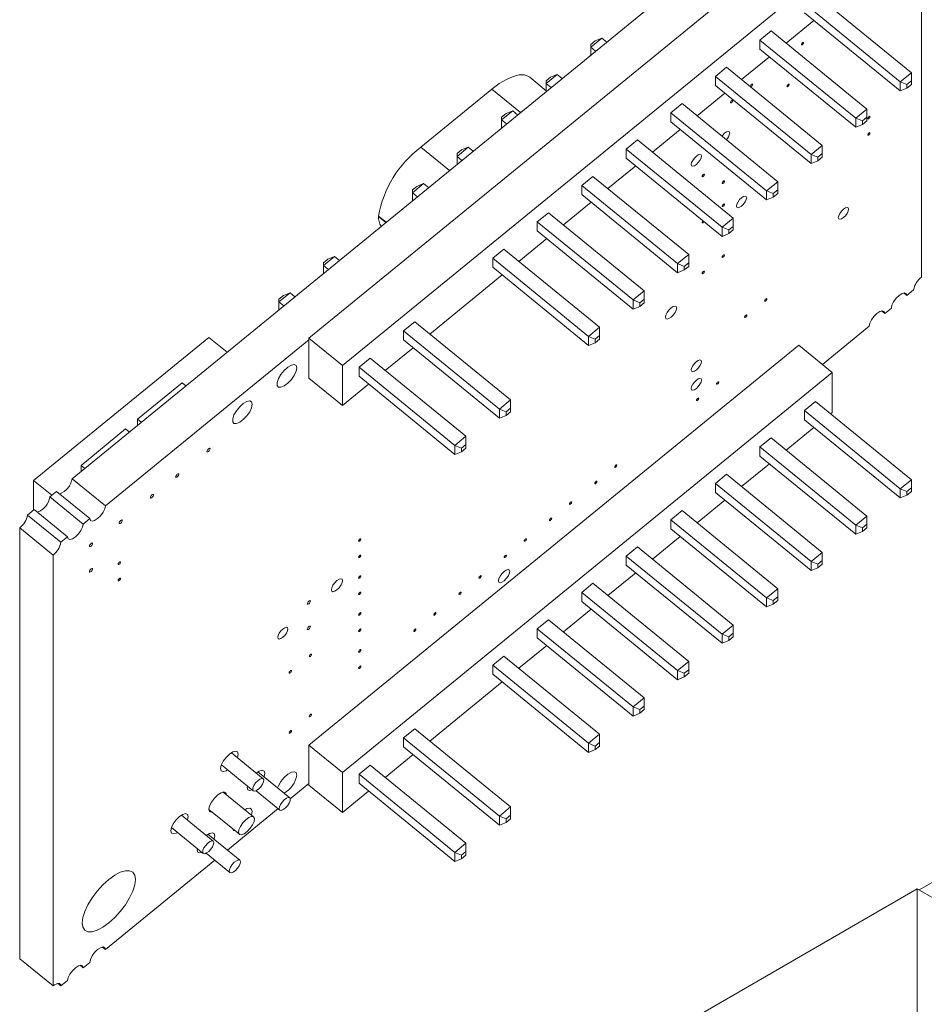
# Model space of a CAD drawing. Header units: inches. Extents: x 0 to 34, y 0 to 22.
# Tile 6 of 8: x 22.1 to 28.9, y 10.7 to 18. Entities that reach past the tile are written whole.
import ezdxf

# ---------------------------------------------------------------- set-up
doc = ezdxf.new("R2010")
doc.units = ezdxf.units.IN
doc.header["$MEASUREMENT"] = 0

msp = doc.modelspace()

# ---------------------------------------------------------------- linework, layer by layer
at = {"color": 7, "linetype": 'Continuous', "lineweight": 15}
for p, q in [((28.8773, 19.3454), (28.8773, 16.1122)), ((22.5068, 14.6005), (28.2342, 19.2772)), ((27.9586, 18.6553), (24.2839, 15.6547)), ((28.2091, 18.4507), (24.5344, 15.4501)), ((28.0839, 18.2325), (28.8021, 17.646)), ((28.0003, 18.1643), (28.7186, 17.5778)), ((27.8625, 17.8676), (28.0713, 18.0381)), ((28.0003, 18.0961), (28.7186, 17.5096)), ((27.6663, 17.8915), (27.7498, 17.9597)), ((27.7498, 17.9597), (28.468, 17.3732)), ((26.4803, 17.9051), (26.3968, 17.8369)), ((26.3968, 17.8574), (26.4302, 17.8847)), ((26.4302, 17.8847), (26.4803, 17.9051)), ((26.4803, 17.9051), (26.5171, 17.8751)), ((27.6663, 17.8233), (27.6663, 17.8915)), ((27.6663, 17.8915), (28.3845, 17.305)), ((26.3968, 17.8369), (26.3968, 17.8574)), ((26.3968, 17.8369), (26.3968, 17.7769)), ((26.3968, 17.8369), (26.4336, 17.8069)), ((27.6663, 17.8233), (28.3845, 17.2368)), ((27.5285, 17.5949), (27.7373, 17.7654)), ((27.3322, 17.6187), (27.4157, 17.6869)), ((27.4157, 17.6869), (28.134, 17.1004)), ((26.0628, 17.5112), (25.9397, 17.6118)), ((26.1463, 17.6324), (26.0628, 17.5642)), ((26.0628, 17.5846), (26.0962, 17.6119)), ((26.0628, 17.5642), (26.0628, 17.5846)), ((26.0962, 17.6119), (26.1463, 17.6324)), ((26.1463, 17.6324), (26.183, 17.6023)), ((27.3322, 17.5505), (27.3322, 17.6187)), ((27.3322, 17.6187), (28.0505, 17.0322)), ((28.7186, 17.5778), (28.8021, 17.646)), ((28.8021, 17.5846), (28.7687, 17.5573)), ((28.8021, 17.5846), (28.8021, 17.646)), ((28.8021, 17.5573), (28.8021, 17.5846)), ((25.1229, 17.0881), (25.6558, 17.5232)), ((26.0628, 17.5642), (26.0628, 17.5041)), ((26.0628, 17.5642), (26.0995, 17.5341)), ((27.3322, 17.5505), (28.0505, 16.9641)), ((28.7186, 17.5778), (28.7687, 17.5573)), ((28.7186, 17.5096), (28.7186, 17.5778)), ((28.7186, 17.5096), (28.7687, 17.5301)), ((28.7687, 17.5573), (28.7687, 17.5301)), ((28.7687, 17.5301), (28.8021, 17.5573)), ((27.1944, 17.3221), (27.4032, 17.4926)), ((25.8122, 17.3596), (25.7287, 17.2914)), ((25.7621, 17.3391), (25.8122, 17.3596)), ((25.8122, 17.3596), (25.849, 17.3296)), ((26.9981, 17.3459), (27.0817, 17.4141)), ((27.0817, 17.4141), (27.7999, 16.8277)), ((28.3845, 17.305), (28.468, 17.3732)), ((28.468, 17.3118), (28.468, 17.3732)), ((25.7287, 17.3118), (25.7621, 17.3391)), ((25.7287, 17.2914), (25.7287, 17.3118)), ((25.7287, 17.2914), (25.7287, 17.2314)), ((25.7287, 17.2914), (25.7654, 17.2614)), ((26.9981, 17.2778), (26.9981, 17.3459)), ((26.9981, 17.3459), (27.7164, 16.7595)), ((28.3845, 17.2368), (28.3845, 17.305)), ((28.3845, 17.305), (28.4346, 17.2846)), ((28.468, 17.3118), (28.4346, 17.2846)), ((28.468, 17.2846), (28.468, 17.3118)), ((26.8603, 17.0493), (27.0691, 17.2198)), ((26.9981, 17.2778), (27.7164, 16.6913)), ((28.3845, 17.2368), (28.4346, 17.2573)), ((28.4346, 17.2846), (28.4346, 17.2573)), ((28.4346, 17.2573), (28.468, 17.2846)), ((26.6641, 17.0732), (26.7476, 17.1414)), ((26.7476, 17.1414), (27.4658, 16.5549)), ((25.4781, 17.0868), (25.3946, 17.0186)), ((25.3946, 17.0391), (25.428, 17.0663)), ((25.428, 17.0663), (25.4781, 17.0868)), ((25.4781, 17.0868), (25.5149, 17.0568)), ((26.6641, 17.005), (26.6641, 17.0732)), ((26.6641, 17.0732), (27.3823, 16.4867)), ((28.0505, 17.0322), (28.134, 17.1004)), ((28.134, 17.0391), (28.134, 17.1004)), ((25.3946, 17.0186), (25.3946, 17.0391)), ((25.3946, 17.0186), (25.3946, 16.9586)), ((25.3946, 17.0186), (25.4314, 16.9886)), ((26.6641, 17.005), (27.3823, 16.4185)), ((28.0505, 16.9641), (28.0505, 17.0322)), ((28.0505, 17.0322), (28.1006, 17.0118)), ((28.134, 17.0391), (28.1006, 17.0118)), ((28.1006, 17.0118), (28.1006, 16.9845)), ((28.1006, 16.9845), (28.134, 17.0118)), ((28.134, 17.0118), (28.134, 17.0391)), ((26.5263, 16.7765), (26.7351, 16.947)), ((28.0505, 16.9641), (28.1006, 16.9845)), ((26.33, 16.8004), (26.4135, 16.8686)), ((26.4135, 16.8686), (27.1318, 16.2821)), ((25.1441, 16.814), (25.0606, 16.7458)), ((25.0606, 16.7663), (25.094, 16.7936)), ((25.094, 16.7936), (25.1441, 16.814)), ((25.1441, 16.814), (25.1808, 16.784)), ((26.33, 16.7322), (26.33, 16.8004)), ((26.33, 16.8004), (27.0483, 16.2139)), ((27.7164, 16.7595), (27.7999, 16.8277)), ((27.7999, 16.7663), (27.7999, 16.8277)), ((25.0606, 16.7458), (25.0606, 16.7663)), ((25.0606, 16.7458), (25.0606, 16.6858)), ((25.0606, 16.7458), (25.0973, 16.7158)), ((26.33, 16.7322), (27.0483, 16.1457)), ((27.7164, 16.6913), (27.7164, 16.7595)), ((27.7164, 16.7595), (27.7665, 16.739)), ((27.7164, 16.6913), (27.7665, 16.7117)), ((27.7999, 16.7663), (27.7665, 16.739)), ((27.7665, 16.739), (27.7665, 16.7117)), ((27.7665, 16.7117), (27.7999, 16.739)), ((27.7999, 16.739), (27.7999, 16.7663)), ((26.1922, 16.5037), (26.401, 16.6742)), ((24.8055, 16.5685), (24.8055, 16.5698)), ((25.9959, 16.5276), (26.0795, 16.5958)), ((26.0795, 16.5958), (26.7977, 16.0093)), ((27.3823, 16.4867), (27.4658, 16.5549)), ((27.4658, 16.4935), (27.4658, 16.5549)), ((25.9959, 16.4594), (25.9959, 16.5276)), ((25.9959, 16.5276), (26.7142, 15.9411)), ((27.3823, 16.4867), (27.4324, 16.4662)), ((27.3823, 16.4185), (27.3823, 16.4867)), ((27.4658, 16.4935), (27.4324, 16.4662)), ((27.4658, 16.4662), (27.4658, 16.4935)), ((25.8581, 16.231), (26.0669, 16.4015)), ((25.9959, 16.4594), (26.7142, 15.8729)), ((27.3823, 16.4185), (27.4324, 16.439)), ((27.4324, 16.4662), (27.4324, 16.439)), ((27.4324, 16.439), (27.4658, 16.4662)), ((24.4759, 16.2685), (24.3924, 16.2003)), ((24.4258, 16.248), (24.4759, 16.2685)), ((24.4759, 16.2685), (24.5127, 16.2384)), ((25.6619, 16.2548), (25.7454, 16.323)), ((25.6619, 16.1866), (25.6619, 16.2548)), ((25.6619, 16.2548), (26.3801, 15.6683)), ((25.7454, 16.323), (26.4636, 15.7365)), ((27.0483, 16.2139), (27.1318, 16.2821)), ((27.1318, 16.2207), (27.1318, 16.2821)), ((24.3924, 16.2207), (24.4258, 16.248)), ((24.3924, 16.2003), (24.3924, 16.2207)), ((24.3924, 16.2003), (24.3924, 16.1402)), ((24.3924, 16.2003), (24.4292, 16.1703)), ((25.6619, 16.1866), (26.3801, 15.6002)), ((27.0483, 16.1457), (27.0483, 16.2139)), ((27.0483, 16.2139), (27.0984, 16.1935)), ((27.1318, 16.2207), (27.0984, 16.1935)), ((27.0984, 16.1935), (27.0984, 16.1662)), ((27.0984, 16.1662), (27.1318, 16.1935)), ((27.1318, 16.1935), (27.1318, 16.2207)), ((25.19, 15.6854), (25.7329, 16.1287)), ((27.0483, 16.1457), (27.0984, 16.1662)), ((24.1419, 15.9957), (24.0584, 15.9275)), ((24.0584, 15.948), (24.0918, 15.9752)), ((24.0918, 15.9752), (24.1419, 15.9957)), ((24.1419, 15.9957), (24.1786, 15.9657)), ((26.7142, 15.9411), (26.7977, 16.0093)), ((26.7977, 15.948), (26.7977, 16.0093)), ((28.7453, 15.9949), (28.7687, 15.9758)), ((28.8188, 16.0167), (28.7687, 15.9758)), ((24.0584, 15.9275), (24.0584, 15.948)), ((24.0584, 15.9275), (24.0951, 15.8975)), ((24.0584, 15.9275), (24.0584, 15.8675)), ((26.7142, 15.8729), (26.7142, 15.9411)), ((26.7142, 15.9411), (26.7643, 15.9207)), ((26.7142, 15.8729), (26.7643, 15.8934)), ((26.7977, 15.948), (26.7643, 15.9207)), ((26.7643, 15.9207), (26.7643, 15.8934)), ((26.7643, 15.8934), (26.7977, 15.9207)), ((26.7977, 15.9207), (26.7977, 15.948)), ((28.5783, 15.8585), (28.6017, 15.8394)), ((28.6518, 15.8804), (28.6017, 15.8394)), ((24.9937, 15.7093), (25.0773, 15.7775)), ((25.0773, 15.7775), (25.7955, 15.191)), ((26.3801, 15.6683), (26.4636, 15.7365)), ((26.4636, 15.6752), (26.4636, 15.7365)), ((28.4847, 15.744), (28.1348, 15.4582)), ((22.2187, 14.5869), (23.5339, 15.6608)), ((23.5339, 15.6608), (23.6696, 15.55)), ((24.9937, 15.6411), (24.9937, 15.7093)), ((24.9937, 15.7093), (25.712, 15.1228)), ((26.3801, 15.6683), (26.4302, 15.6479)), ((26.3801, 15.6002), (26.3801, 15.6683)), ((26.4636, 15.6752), (26.4302, 15.6479)), ((26.4636, 15.6479), (26.4636, 15.6752)), ((22.7573, 14.396), (24.2839, 15.6424)), ((24.2839, 15.6547), (24.5344, 15.4501)), ((24.2839, 15.6547), (24.2839, 15.3547)), ((27.9586, 15.6021), (24.2839, 12.6015)), ((24.9937, 15.6411), (25.712, 15.0546)), ((26.3801, 15.6002), (26.4302, 15.6206)), ((26.4302, 15.6479), (26.4302, 15.6206)), ((26.4302, 15.6206), (26.4636, 15.6479)), ((27.9586, 15.6021), (28.2091, 15.3975)), ((24.8559, 15.4126), (25.0647, 15.5831)), ((24.5344, 15.4501), (24.5344, 15.1501)), ((24.6597, 15.4365), (24.7432, 15.5047)), ((24.7432, 15.5047), (25.4614, 14.9182)), ((28.2091, 15.3975), (24.5344, 12.3969)), ((24.6597, 15.3683), (24.6597, 15.4365)), ((24.6597, 15.4365), (25.3779, 14.85)), ((24.6597, 15.3683), (25.3779, 14.7818)), ((28.2091, 15.0975), (28.2091, 15.3975)), ((22.9984, 15.0468), (23.3324, 15.3196)), ((23.3324, 15.3196), (23.3599, 15.2972)), ((24.2839, 15.3547), (24.5344, 15.1501)), ((24.5344, 15.1501), (24.7307, 15.3103)), ((25.712, 15.1228), (25.7955, 15.191)), ((25.7955, 15.1296), (25.7955, 15.191)), ((28.0003, 15.1111), (28.0839, 15.1793)), ((28.0839, 15.1793), (28.8021, 14.5928)), ((25.712, 15.1228), (25.7621, 15.1023)), ((25.712, 15.0546), (25.712, 15.1228)), ((25.712, 15.0546), (25.7621, 15.0751)), ((25.7955, 15.1296), (25.7621, 15.1023)), ((25.7621, 15.1023), (25.7621, 15.0751)), ((25.7621, 15.0751), (25.7955, 15.1023)), ((25.7955, 15.1023), (25.7955, 15.1296)), ((28.0003, 15.0429), (28.0003, 15.1111)), ((28.0003, 15.1111), (28.7186, 14.5246)), ((28.1966, 15.0872), (28.2091, 15.0975)), ((22.9984, 15.0468), (23.0259, 15.0244)), ((22.9984, 15.0019), (22.9984, 15.0468)), ((28.0003, 15.0429), (28.7186, 14.4564)), ((22.5741, 14.7004), (22.9082, 14.9732)), ((22.9082, 14.9732), (22.9357, 14.9507)), ((27.8625, 14.8145), (28.0713, 14.985)), ((25.3779, 14.85), (25.4614, 14.9182)), ((25.3779, 14.7818), (25.3779, 14.85)), ((25.3779, 14.85), (25.428, 14.8296)), ((25.4614, 14.8568), (25.428, 14.8296)), ((25.4614, 14.8568), (25.4614, 14.9182)), ((25.4614, 14.8296), (25.4614, 14.8568)), ((27.6663, 14.8383), (27.7498, 14.9065)), ((27.7498, 14.9065), (28.468, 14.32)), ((25.3779, 14.7818), (25.428, 14.8023)), ((25.428, 14.8296), (25.428, 14.8023)), ((25.428, 14.8023), (25.4614, 14.8296)), ((27.6663, 14.7701), (27.6663, 14.8383)), ((27.6663, 14.8383), (28.3845, 14.2518)), ((22.5741, 14.7004), (22.6016, 14.678)), ((22.5741, 14.6555), (22.5741, 14.7004)), ((27.5285, 14.5417), (27.7373, 14.7122)), ((27.6663, 14.7701), (28.3845, 14.1837)), ((27.3322, 14.5655), (27.4157, 14.6337)), ((27.4157, 14.6337), (28.134, 14.0473)), ((22.2187, 14.5869), (22.3544, 14.4761)), ((22.2187, 14.3653), (22.2187, 14.5869)), ((22.7573, 14.396), (22.5068, 14.6005)), ((27.3322, 14.4974), (27.3322, 14.5655)), ((27.3322, 14.5655), (28.0505, 13.9791)), ((28.7186, 14.5246), (28.8021, 14.5928)), ((28.8021, 14.5314), (28.8021, 14.5928)), ((22.3398, 14.4642), (22.3899, 14.5051)), ((22.3899, 14.5051), (22.6404, 14.3005)), ((27.3322, 14.4974), (28.0505, 13.9109)), ((28.7186, 14.5246), (28.7687, 14.5042)), ((28.7186, 14.4564), (28.7186, 14.5246)), ((28.8021, 14.5314), (28.7687, 14.5042)), ((28.7687, 14.5042), (28.7687, 14.4769)), ((28.7687, 14.4769), (28.8021, 14.5042)), ((28.8021, 14.5042), (28.8021, 14.5314)), ((22.5903, 14.2596), (22.3398, 14.4642)), ((27.1944, 14.2689), (27.4032, 14.4394)), ((28.7186, 14.4564), (28.7687, 14.4769)), ((22.1727, 14.3278), (22.2228, 14.3687)), ((22.2228, 14.3687), (22.4734, 14.1641)), ((26.9981, 14.2928), (27.0817, 14.361)), ((27.0817, 14.361), (27.7999, 13.7745)), ((22.4233, 14.1232), (22.1727, 14.3278)), ((22.5903, 14.2596), (22.6404, 14.3005)), ((26.9981, 14.2246), (26.9981, 14.2928)), ((26.9981, 14.2928), (27.7164, 13.7063)), ((28.3845, 14.2518), (28.468, 14.32)), ((28.468, 14.2587), (28.4346, 14.2314)), ((28.468, 14.2587), (28.468, 14.32)), ((28.468, 14.2314), (28.468, 14.2587)), ((22.1143, 14.2323), (22.3648, 14.0277)), ((22.1143, 10.9991), (22.1143, 14.2323)), ((26.9981, 14.2246), (27.7164, 13.6381)), ((28.3845, 14.1837), (28.3845, 14.2518)), ((28.3845, 14.2518), (28.4346, 14.2314)), ((28.3845, 14.1837), (28.4346, 14.2041)), ((28.4346, 14.2314), (28.4346, 14.2041)), ((28.4346, 14.2041), (28.468, 14.2314)), ((22.4233, 14.1232), (22.4734, 14.1641)), ((26.8603, 13.9961), (27.0691, 14.1666)), ((26.6641, 14.02), (26.7476, 14.0882)), ((26.7476, 14.0882), (27.4658, 13.5017)), ((28.0505, 13.9791), (28.134, 14.0473)), ((28.134, 13.9859), (28.134, 14.0473)), ((22.3648, 10.7945), (22.3648, 14.0277)), ((26.6641, 13.9518), (26.6641, 14.02)), ((26.6641, 14.02), (27.3823, 13.4335)), ((28.0505, 13.9791), (28.1006, 13.9586)), ((28.0505, 13.9109), (28.0505, 13.9791)), ((28.134, 13.9859), (28.1006, 13.9586)), ((28.134, 13.9586), (28.134, 13.9859)), ((26.5263, 13.7233), (26.7351, 13.8938)), ((26.6641, 13.9518), (27.3823, 13.3653)), ((28.0505, 13.9109), (28.1006, 13.9313)), ((28.1006, 13.9586), (28.1006, 13.9313)), ((28.1006, 13.9313), (28.134, 13.9586)), ((26.33, 13.7472), (26.4135, 13.8154)), ((26.4135, 13.8154), (27.1318, 13.2289)), ((26.33, 13.679), (26.33, 13.7472)), ((26.33, 13.7472), (27.0483, 13.1607)), ((27.7164, 13.7063), (27.7999, 13.7745)), ((27.7999, 13.7131), (27.7999, 13.7745)), ((26.33, 13.679), (27.0483, 13.0925)), ((27.7164, 13.7063), (27.7665, 13.6858)), ((27.7164, 13.6381), (27.7164, 13.7063)), ((27.7999, 13.7131), (27.7665, 13.6858)), ((27.7665, 13.6858), (27.7665, 13.6586)), ((27.7665, 13.6586), (27.7999, 13.6858)), ((27.7999, 13.6858), (27.7999, 13.7131)), ((26.1922, 13.4506), (26.401, 13.6211)), ((27.7164, 13.6381), (27.7665, 13.6586)), ((25.9959, 13.4744), (26.0795, 13.5426)), ((26.0795, 13.5426), (26.7977, 12.9561)), ((25.9959, 13.4062), (25.9959, 13.4744)), ((25.9959, 13.4744), (26.7142, 12.8879)), ((27.3823, 13.4335), (27.4658, 13.5017)), ((27.4658, 13.4403), (27.4658, 13.5017)), ((25.9959, 13.4062), (26.7142, 12.8198)), ((27.3823, 13.3653), (27.3823, 13.4335)), ((27.3823, 13.4335), (27.4324, 13.4131)), ((27.3823, 13.3653), (27.4324, 13.3858)), ((27.4658, 13.4403), (27.4324, 13.4131)), ((27.4324, 13.4131), (27.4324, 13.3858)), ((27.4324, 13.3858), (27.4658, 13.4131)), ((27.4658, 13.4131), (27.4658, 13.4403)), ((25.8581, 13.1778), (26.0669, 13.3483)), ((25.6619, 13.2016), (25.7454, 13.2698)), ((25.7454, 13.2698), (26.4636, 12.6834)), ((27.0483, 13.1607), (27.1318, 13.2289)), ((27.1318, 13.1675), (27.1318, 13.2289)), ((25.6619, 13.1335), (25.6619, 13.2016)), ((25.6619, 13.2016), (26.3801, 12.6152)), ((27.0483, 13.1607), (27.0984, 13.1403)), ((27.0483, 13.0925), (27.0483, 13.1607)), ((27.1318, 13.1675), (27.0984, 13.1403)), ((27.1318, 13.1403), (27.1318, 13.1675)), ((25.19, 12.6322), (25.7329, 13.0755)), ((25.6619, 13.1335), (26.3801, 12.547)), ((27.0483, 13.0925), (27.0984, 13.113)), ((27.0984, 13.1403), (27.0984, 13.113)), ((27.0984, 13.113), (27.1318, 13.1403)), ((26.7142, 12.8879), (26.7977, 12.9561)), ((26.7977, 12.8948), (26.7977, 12.9561)), ((26.7142, 12.8198), (26.7142, 12.8879)), ((26.7142, 12.8879), (26.7643, 12.8675)), ((26.7977, 12.8948), (26.7643, 12.8675)), ((26.7643, 12.8675), (26.7643, 12.8402)), ((26.7643, 12.8402), (26.7977, 12.8675)), ((26.7977, 12.8675), (26.7977, 12.8948)), ((26.7142, 12.8198), (26.7643, 12.8402)), ((24.9937, 12.6561), (25.0773, 12.7243)), ((25.0773, 12.7243), (25.7955, 12.1378)), ((24.9937, 12.5879), (24.9937, 12.6561)), ((24.9937, 12.6561), (25.712, 12.0696)), ((26.3801, 12.6152), (26.4636, 12.6834)), ((26.4636, 12.622), (26.4636, 12.6834)), ((24.2839, 12.6015), (24.2839, 12.3015)), ((24.2839, 12.6015), (24.5344, 12.3969)), ((24.9937, 12.5879), (25.712, 12.0014)), ((26.3801, 12.547), (26.3801, 12.6152)), ((26.3801, 12.6152), (26.4302, 12.5947)), ((26.3801, 12.547), (26.4302, 12.5674)), ((26.4636, 12.622), (26.4302, 12.5947)), ((26.4302, 12.5947), (26.4302, 12.5674)), ((26.4302, 12.5674), (26.4636, 12.5947)), ((26.4636, 12.5947), (26.4636, 12.622)), ((30.758, 12.6104), (28.86, 11.5146)), ((23.9406, 12.3491), (23.7018, 12.5442)), ((24.8559, 12.3595), (25.0647, 12.5299)), ((23.6271, 12.4527), (23.8659, 12.2576)), ((24.6597, 12.3833), (24.7432, 12.4515)), ((24.7432, 12.4515), (25.4614, 11.865)), ((24.1398, 12.2059), (23.9009, 12.401)), ((24.5344, 12.3969), (24.5344, 12.0969)), ((24.6597, 12.3833), (25.3779, 11.7968)), ((24.6597, 12.3151), (24.6597, 12.3833)), ((24.2839, 12.3138), (24.1437, 12.1993)), ((24.2839, 12.3015), (24.5344, 12.0969)), ((24.6597, 12.3151), (25.3779, 11.7286)), ((23.8687, 12.0626), (23.6399, 12.2494)), ((23.8879, 12.2591), (24.0651, 12.1144)), ((24.5344, 12.0969), (24.7307, 12.2572)), ((23.5337, 12.1193), (23.7624, 11.9325)), ((24.0524, 12.1248), (23.6716, 11.8139)), ((25.712, 12.0696), (25.7955, 12.1378)), ((25.7955, 12.0764), (25.7955, 12.1378)), ((23.566, 11.8806), (23.3272, 12.0757)), ((25.712, 12.0014), (25.712, 12.0696)), ((25.712, 12.0696), (25.7621, 12.0492)), ((25.7955, 12.0764), (25.7621, 12.0492)), ((25.7621, 12.0492), (25.7621, 12.0219)), ((25.7621, 12.0219), (25.7955, 12.0492)), ((25.7955, 12.0492), (25.7955, 12.0764)), ((23.2525, 11.9842), (23.4913, 11.7891)), ((25.712, 12.0014), (25.7621, 12.0219)), ((23.7652, 11.7374), (23.5263, 11.9325)), ((25.3779, 11.7968), (25.4614, 11.865)), ((25.4614, 11.8037), (25.4614, 11.865)), ((23.5133, 11.7906), (23.6905, 11.6459)), ((25.3779, 11.7968), (25.428, 11.7764)), ((25.3779, 11.7286), (25.3779, 11.7968)), ((25.3779, 11.7286), (25.428, 11.7491)), ((25.4614, 11.8037), (25.428, 11.7764)), ((25.428, 11.7764), (25.428, 11.7491)), ((25.428, 11.7491), (25.4614, 11.7764)), ((25.4614, 11.7764), (25.4614, 11.8037)), ((23.5782, 11.7376), (22.7573, 11.0673)), ((28.8462, 11.5226), (26.343, 10.0776)), ((28.8462, 8.828), (28.8462, 11.5226)), ((28.8462, 11.5226), (29.2705, 11.2777)), ((22.734, 11.0864), (22.7573, 11.0673)), ((22.3648, 10.7945), (22.1143, 10.9991)), ((22.5669, 10.95), (22.5903, 10.9309)), ((22.6404, 10.9718), (22.5903, 10.9309)), ((22.3999, 10.8136), (22.4233, 10.7945)), ((22.4734, 10.8355), (22.4233, 10.7945))]:
    msp.add_line(p, q, dxfattribs=at)
at = {"color": 8, "linetype": 'Continuous', "lineweight": 15}
for p, q in [((25.871, 17.3475), (25.6558, 17.5232)), ((25.1229, 17.0881), (25.338, 16.9124)), ((24.862, 16.5237), (24.8055, 16.5698)), ((24.8055, 16.5685), (24.8612, 16.523))]:
    msp.add_line(p, q, dxfattribs=at)
at = {"color": 7, "linetype": 'Continuous', "lineweight": 15, "flags": 128}
for points in [[(27.994, 17.8709), (27.9934, 17.8678), (27.9916, 17.8641), (27.9889, 17.8604), (27.9857, 17.8572), (27.9825, 17.8552), (27.9798, 17.8544), (27.9779, 17.8552), (27.9773, 17.8572), (27.9779, 17.8604), (27.9798, 17.8641), (27.9825, 17.8678), (27.9857, 17.8709), (27.9889, 17.873), (27.9916, 17.8737), (27.9934, 17.873), (27.994, 17.8709)], [(25.6558, 17.5232), (25.711, 17.5643), (25.7645, 17.5963), (25.8147, 17.6182), (25.8601, 17.6292), (25.8992, 17.6291), (25.9309, 17.6179), (25.9397, 17.6118)], [(27.6122, 17.5591), (27.6115, 17.556), (27.6097, 17.5523), (27.607, 17.5486), (27.6038, 17.5455), (27.6006, 17.5434), (27.5979, 17.5426), (27.5961, 17.5434), (27.5955, 17.5455), (27.5961, 17.5486), (27.5979, 17.5523), (27.6006, 17.556), (27.6038, 17.5591), (27.607, 17.5612), (27.6097, 17.5619), (27.6115, 17.5612), (27.6122, 17.5591)], [(27.8861, 17.5576), (27.8855, 17.5545), (27.8837, 17.5508), (27.8809, 17.5471), (27.8778, 17.544), (27.8746, 17.5419), (27.8718, 17.5412), (27.87, 17.5419), (27.8694, 17.544), (27.87, 17.5471), (27.8718, 17.5508), (27.8746, 17.5545), (27.8778, 17.5576), (27.8809, 17.5597), (27.8837, 17.5605), (27.8855, 17.5597), (27.8861, 17.5576)], [(27.4618, 17.4364), (27.4612, 17.4332), (27.4594, 17.4295), (27.4567, 17.4258), (27.4535, 17.4227), (27.4503, 17.4206), (27.4476, 17.4199), (27.4458, 17.4206), (27.4451, 17.4227), (27.4458, 17.4258), (27.4476, 17.4295), (27.4503, 17.4332), (27.4535, 17.4364), (27.4567, 17.4384), (27.4594, 17.4392), (27.4612, 17.4384), (27.4618, 17.4364)], [(28.4916, 17.3168), (28.491, 17.3136), (28.4892, 17.3099), (28.4864, 17.3062), (28.4832, 17.3031), (28.4801, 17.301), (28.4773, 17.3003), (28.4755, 17.301), (28.4749, 17.3031), (28.4755, 17.3062), (28.4773, 17.3099), (28.4801, 17.3136), (28.4832, 17.3168), (28.4864, 17.3188), (28.4892, 17.3196), (28.491, 17.3188), (28.4916, 17.3168)], [(27.3801, 17.1704), (27.3868, 17.1787), (27.4014, 17.193), (27.416, 17.2026), (27.4284, 17.2059), (27.4367, 17.2026), (27.4396, 17.193)], [(28.4916, 17.194), (28.491, 17.1909), (28.4892, 17.1872), (28.4864, 17.1835), (28.4832, 17.1804), (28.4801, 17.1783), (28.4773, 17.1776), (28.4755, 17.1783), (28.4749, 17.1804), (28.4755, 17.1835), (28.4773, 17.1872), (28.4801, 17.1909), (28.4832, 17.194), (28.4864, 17.1961), (28.4892, 17.1969), (28.491, 17.1961), (28.4916, 17.194)], [(27.2274, 17.0198), (27.2245, 17.0055), (27.2162, 16.9886), (27.2039, 16.9718), (27.1892, 16.9574), (27.1746, 16.9479), (27.1622, 16.9445), (27.154, 16.9479), (27.1511, 16.9574), (27.154, 16.9717), (27.1622, 16.9886), (27.1746, 17.0055), (27.1892, 17.0198), (27.2039, 17.0294), (27.2162, 17.0327), (27.2245, 17.0294), (27.2274, 17.0198)], [(27.2497, 16.8821), (27.2491, 16.879), (27.2473, 16.8753), (27.2446, 16.8716), (27.2414, 16.8685), (27.2382, 16.8664), (27.2355, 16.8657), (27.2336, 16.8664), (27.233, 16.8685), (27.2336, 16.8716), (27.2355, 16.8753), (27.2382, 16.879), (27.2414, 16.8821), (27.2446, 16.8842), (27.2473, 16.885), (27.2491, 16.8842), (27.2497, 16.8821)], [(27.4, 16.8317), (27.3994, 16.8286), (27.3976, 16.8249), (27.3949, 16.8212), (27.3917, 16.8181), (27.3885, 16.816), (27.3858, 16.8152), (27.384, 16.816), (27.3833, 16.8181), (27.384, 16.8212), (27.3858, 16.8249), (27.3885, 16.8286), (27.3917, 16.8317), (27.3949, 16.8338), (27.3976, 16.8345), (27.3994, 16.8338), (27.4, 16.8317)], [(27.5668, 16.7081), (27.5639, 16.6938), (27.5557, 16.6769), (27.5433, 16.6601), (27.5287, 16.6458), (27.514, 16.6362), (27.5017, 16.6328), (27.4934, 16.6362), (27.4905, 16.6458), (27.4934, 16.6601), (27.5017, 16.6769), (27.514, 16.6938), (27.5287, 16.7081), (27.5433, 16.7177), (27.5557, 16.721), (27.5639, 16.7177), (27.5668, 16.7081)], [(27.4, 16.6585), (27.3994, 16.6554), (27.3976, 16.6517), (27.3949, 16.648), (27.3917, 16.6449), (27.3885, 16.6428), (27.3858, 16.642), (27.384, 16.6428), (27.3833, 16.6449), (27.384, 16.648), (27.3858, 16.6517), (27.3885, 16.6554), (27.3917, 16.6585), (27.3949, 16.6606), (27.3976, 16.6613), (27.3994, 16.6606), (27.4, 16.6585)], [(28.3305, 16.6216), (28.3276, 16.6073), (28.3193, 16.5904), (28.3069, 16.5736), (28.2923, 16.5593), (28.2777, 16.5497), (28.2653, 16.5463), (28.2571, 16.5497), (28.2541, 16.5593), (28.2571, 16.5736), (28.2653, 16.5904), (28.2777, 16.6073), (28.2923, 16.6216), (28.3069, 16.6312), (28.3193, 16.6345), (28.3276, 16.6312), (28.3305, 16.6216)], [(27.2472, 16.5288), (27.2446, 16.5252), (27.2414, 16.5221), (27.2382, 16.52), (27.2355, 16.5193), (27.2336, 16.52), (27.233, 16.5221), (27.2336, 16.5252), (27.2355, 16.5289), (27.2382, 16.5326), (27.2401, 16.5346)], [(27.4, 16.2775), (27.3994, 16.2744), (27.3976, 16.2707), (27.3949, 16.267), (27.3917, 16.2639), (27.3885, 16.2618), (27.3858, 16.261), (27.384, 16.2618), (27.3833, 16.2639), (27.384, 16.267), (27.3858, 16.2707), (27.3885, 16.2744), (27.3917, 16.2775), (27.3949, 16.2796), (27.3976, 16.2803), (27.3994, 16.2796), (27.4, 16.2775)], [(27.2497, 16.1547), (27.2491, 16.1516), (27.2473, 16.1479), (27.2446, 16.1442), (27.2414, 16.1411), (27.2382, 16.139), (27.2355, 16.1383), (27.2336, 16.139), (27.233, 16.1411), (27.2336, 16.1442), (27.2355, 16.1479), (27.2382, 16.1516), (27.2414, 16.1547), (27.2446, 16.1568), (27.2473, 16.1576), (27.2491, 16.1568), (27.2497, 16.1547)], [(28.6518, 15.8804), (28.6562, 15.9023), (28.6689, 15.9281), (28.6879, 15.9539), (28.7102, 15.9758), (28.7326, 15.9905), (28.7516, 15.9956), (28.7642, 15.9905), (28.7687, 15.9758)], [(27.0419, 15.8812), (27.0387, 15.8653), (27.0295, 15.8465), (27.0157, 15.8278), (26.9995, 15.8119), (26.9833, 15.8013), (26.9695, 15.7975), (26.9603, 15.8013), (26.9571, 15.8119), (26.9603, 15.8278), (26.9695, 15.8465), (26.9833, 15.8653), (26.9995, 15.8812), (27.0157, 15.8918), (27.0295, 15.8955), (27.0387, 15.8918), (27.0419, 15.8812)], [(27.7182, 15.9485), (27.7176, 15.9454), (27.7158, 15.9417), (27.7131, 15.938), (27.7099, 15.9348), (27.7067, 15.9328), (27.704, 15.932), (27.7022, 15.9328), (27.7015, 15.9348), (27.7022, 15.938), (27.704, 15.9417), (27.7067, 15.9454), (27.7099, 15.9485), (27.7131, 15.9506), (27.7158, 15.9513), (27.7176, 15.9506), (27.7182, 15.9485)], [(27.5679, 15.8257), (27.5673, 15.8226), (27.5655, 15.8189), (27.5628, 15.8152), (27.5596, 15.8121), (27.5564, 15.81), (27.5537, 15.8093), (27.5518, 15.81), (27.5512, 15.8121), (27.5518, 15.8152), (27.5537, 15.8189), (27.5564, 15.8226), (27.5596, 15.8257), (27.5628, 15.8278), (27.5655, 15.8286), (27.5673, 15.8278), (27.5679, 15.8257)], [(28.4847, 15.744), (28.4892, 15.7659), (28.5019, 15.7917), (28.5208, 15.8175), (28.5432, 15.8394), (28.5656, 15.8541), (28.5845, 15.8592), (28.5972, 15.8541), (28.6017, 15.8394)], [(24.1929, 15.4318), (24.1879, 15.4058), (24.1735, 15.3751), (24.1518, 15.3439), (24.1255, 15.3164), (24.0984, 15.2963), (24.0739, 15.2863), (24.0555, 15.2877), (24.0457, 15.3004), (24.0457, 15.3227), (24.0555, 15.3515), (24.0739, 15.383), (24.0984, 15.4129), (24.1255, 15.4371), (24.1518, 15.4525), (24.1735, 15.4568), (24.1879, 15.4496), (24.1929, 15.4318)], [(27.2274, 15.4784), (27.2245, 15.4641), (27.2162, 15.4473), (27.2039, 15.4304), (27.1892, 15.4161), (27.1746, 15.4065), (27.1622, 15.4032), (27.154, 15.4065), (27.1511, 15.4161), (27.154, 15.4304), (27.1622, 15.4473), (27.1746, 15.4641), (27.1892, 15.4784), (27.2039, 15.488), (27.2162, 15.4914), (27.2245, 15.488), (27.2274, 15.4784)], [(27.2274, 15.3399), (27.2245, 15.3256), (27.2162, 15.3087), (27.2039, 15.2918), (27.1892, 15.2775), (27.1746, 15.268), (27.1622, 15.2646), (27.154, 15.268), (27.1511, 15.2775), (27.154, 15.2918), (27.1622, 15.3087), (27.1746, 15.3256), (27.1892, 15.3399), (27.2039, 15.3494), (27.2162, 15.3528), (27.2245, 15.3494), (27.2274, 15.3399)], [(27.3576, 15.325), (27.357, 15.3218), (27.3552, 15.3181), (27.3525, 15.3145), (27.3493, 15.3113), (27.3461, 15.3092), (27.3434, 15.3085), (27.3415, 15.3092), (27.3409, 15.3113), (27.3415, 15.3145), (27.3434, 15.3181), (27.3461, 15.3218), (27.3493, 15.325), (27.3525, 15.3271), (27.3552, 15.3278), (27.357, 15.3271), (27.3576, 15.325)], [(23.8589, 15.159), (23.8538, 15.133), (23.8395, 15.1024), (23.8177, 15.0712), (23.7915, 15.0436), (23.7643, 15.0235), (23.7399, 15.0135), (23.7215, 15.0149), (23.7116, 15.0277), (23.7116, 15.0499), (23.7215, 15.0788), (23.7399, 15.1102), (23.7643, 15.1401), (23.7915, 15.1643), (23.8177, 15.1797), (23.8395, 15.184), (23.8538, 15.1768), (23.8589, 15.159)], [(27.2073, 15.2022), (27.2066, 15.1991), (27.2048, 15.1954), (27.2021, 15.1917), (27.1989, 15.1886), (27.1957, 15.1865), (27.193, 15.1858), (27.1912, 15.1865), (27.1906, 15.1886), (27.1912, 15.1917), (27.193, 15.1954), (27.1957, 15.1991), (27.1989, 15.2022), (27.2021, 15.2043), (27.2048, 15.205), (27.2066, 15.2043), (27.2073, 15.2022)], [(23.5419, 14.8244), (23.541, 14.82), (23.5385, 14.8149), (23.5347, 14.8097), (23.5302, 14.8053), (23.5257, 14.8024), (23.5219, 14.8014), (23.5194, 14.8024), (23.5185, 14.8053), (23.5194, 14.8097), (23.5219, 14.8149), (23.5257, 14.82), (23.5302, 14.8244), (23.5347, 14.8273), (23.5385, 14.8284), (23.541, 14.8273), (23.5419, 14.8244)], [(26.5939, 14.7014), (26.5933, 14.6983), (26.5915, 14.6946), (26.5888, 14.6909), (26.5856, 14.6878), (26.5824, 14.6857), (26.5797, 14.6849), (26.5779, 14.6857), (26.5772, 14.6878), (26.5779, 14.6909), (26.5797, 14.6946), (26.5824, 14.6983), (26.5856, 14.7014), (26.5888, 14.7035), (26.5915, 14.7042), (26.5933, 14.7035), (26.5939, 14.7014)], [(23.3081, 14.6335), (23.3072, 14.6291), (23.3046, 14.6239), (23.3008, 14.6187), (23.2964, 14.6144), (23.2919, 14.6114), (23.2881, 14.6104), (23.2856, 14.6114), (23.2847, 14.6144), (23.2856, 14.6187), (23.2881, 14.6239), (23.2919, 14.6291), (23.2964, 14.6335), (23.3008, 14.6364), (23.3046, 14.6374), (23.3072, 14.6364), (23.3081, 14.6335)], [(26.4436, 14.5786), (26.443, 14.5755), (26.4412, 14.5718), (26.4385, 14.5681), (26.4353, 14.565), (26.4321, 14.5629), (26.4294, 14.5622), (26.4275, 14.5629), (26.4269, 14.565), (26.4275, 14.5681), (26.4294, 14.5718), (26.4321, 14.5755), (26.4353, 14.5786), (26.4385, 14.5807), (26.4412, 14.5815), (26.443, 14.5807), (26.4436, 14.5786)], [(23.1176, 14.478), (23.1168, 14.4736), (23.1142, 14.4684), (23.1104, 14.4633), (23.106, 14.4589), (23.1015, 14.4559), (23.0977, 14.4549), (23.0951, 14.4559), (23.0943, 14.4589), (23.0951, 14.4633), (23.0977, 14.4684), (23.1015, 14.4736), (23.106, 14.478), (23.1104, 14.4809), (23.1142, 14.4819), (23.1168, 14.4809), (23.1176, 14.478)], [(26.2545, 14.4242), (26.2539, 14.4211), (26.2521, 14.4174), (26.2494, 14.4137), (26.2462, 14.4106), (26.243, 14.4085), (26.2403, 14.4078), (26.2385, 14.4085), (26.2378, 14.4106), (26.2385, 14.4137), (26.2403, 14.4174), (26.243, 14.4211), (26.2462, 14.4242), (26.2494, 14.4263), (26.2521, 14.4271), (26.2539, 14.4263), (26.2545, 14.4242)], [(22.7573, 14.396), (22.7529, 14.3741), (22.7402, 14.3482), (22.7213, 14.3224), (22.6989, 14.3005), (22.6765, 14.2859), (22.6575, 14.2807), (22.6449, 14.2859), (22.6404, 14.3005)], [(22.5903, 14.2596), (22.5859, 14.2377), (22.5732, 14.2118), (22.5542, 14.186), (22.5318, 14.1641), (22.5095, 14.1495), (22.4905, 14.1443), (22.4778, 14.1495), (22.4734, 14.1641)], [(22.8838, 14.287), (22.8829, 14.2826), (22.8804, 14.2775), (22.8766, 14.2723), (22.8721, 14.2679), (22.8676, 14.265), (22.8638, 14.264), (22.8613, 14.265), (22.8604, 14.2679), (22.8613, 14.2723), (22.8638, 14.2775), (22.8676, 14.2826), (22.8721, 14.287), (22.8766, 14.29), (22.8804, 14.291), (22.8829, 14.29), (22.8838, 14.287)], [(26.1042, 14.3015), (26.1036, 14.2984), (26.1018, 14.2947), (26.099, 14.291), (26.0958, 14.2879), (26.0926, 14.2858), (26.0899, 14.285), (26.0881, 14.2858), (26.0875, 14.2879), (26.0881, 14.291), (26.0899, 14.2947), (26.0926, 14.2984), (26.0958, 14.3015), (26.099, 14.3036), (26.1018, 14.3043), (26.1036, 14.3036), (26.1042, 14.3015)], [(22.6613, 14.1142), (22.6604, 14.1098), (22.6579, 14.1047), (22.6541, 14.0995), (22.6496, 14.0951), (22.6451, 14.0922), (22.6413, 14.0912), (22.6388, 14.0922), (22.6379, 14.0951), (22.6388, 14.0995), (22.6413, 14.1047), (22.6451, 14.1098), (22.6496, 14.1142), (22.6541, 14.1171), (22.6579, 14.1182), (22.6604, 14.1171), (22.6613, 14.1142)], [(24.6732, 14.1469), (24.6726, 14.1438), (24.6708, 14.1401), (24.6681, 14.1364), (24.6649, 14.1333), (24.6617, 14.1312), (24.659, 14.1305), (24.6572, 14.1312), (24.6565, 14.1333), (24.6572, 14.1364), (24.659, 14.1401), (24.6617, 14.1438), (24.6649, 14.1469), (24.6681, 14.149), (24.6708, 14.1498), (24.6726, 14.149), (24.6732, 14.1469)], [(25.9151, 14.1471), (25.9145, 14.144), (25.9127, 14.1403), (25.91, 14.1366), (25.9068, 14.1335), (25.9036, 14.1314), (25.9009, 14.1306), (25.899, 14.1314), (25.8984, 14.1335), (25.899, 14.1366), (25.9009, 14.1403), (25.9036, 14.144), (25.9068, 14.1471), (25.91, 14.1492), (25.9127, 14.1499), (25.9145, 14.1492), (25.9151, 14.1471)], [(22.8701, 13.9735), (22.8695, 13.9704), (22.8677, 13.9667), (22.8649, 13.963), (22.8617, 13.9599), (22.8586, 13.9578), (22.8558, 13.9571), (22.854, 13.9578), (22.8534, 13.9599), (22.854, 13.963), (22.8558, 13.9667), (22.8586, 13.9704), (22.8617, 13.9735), (22.8649, 13.9756), (22.8677, 13.9763), (22.8695, 13.9756), (22.8701, 13.9735)], [(24.6732, 14.0242), (24.6726, 14.0211), (24.6708, 14.0174), (24.6681, 14.0137), (24.6649, 14.0106), (24.6617, 14.0085), (24.659, 14.0077), (24.6572, 14.0085), (24.6565, 14.0106), (24.6572, 14.0137), (24.659, 14.0174), (24.6617, 14.0211), (24.6649, 14.0242), (24.6681, 14.0263), (24.6708, 14.027), (24.6726, 14.0263), (24.6732, 14.0242)], [(25.7648, 14.0244), (25.7641, 14.0212), (25.7623, 14.0175), (25.7596, 14.0138), (25.7564, 14.0107), (25.7532, 14.0086), (25.7505, 14.0079), (25.7487, 14.0086), (25.7481, 14.0107), (25.7487, 14.0138), (25.7505, 14.0175), (25.7532, 14.0212), (25.7564, 14.0244), (25.7596, 14.0264), (25.7623, 14.0272), (25.7641, 14.0264), (25.7648, 14.0244)], [(22.6613, 13.9233), (22.6604, 13.9189), (22.6579, 13.9138), (22.6541, 13.9086), (22.6496, 13.9042), (22.6451, 13.9013), (22.6413, 13.9003), (22.6388, 13.9013), (22.6379, 13.9042), (22.6388, 13.9086), (22.6413, 13.9138), (22.6451, 13.9189), (22.6496, 13.9233), (22.6541, 13.9262), (22.6579, 13.9273), (22.6604, 13.9262), (22.6613, 13.9233)], [(25.7892, 13.9037), (25.7859, 13.8878), (25.7767, 13.869), (25.763, 13.8503), (25.7467, 13.8344), (25.7305, 13.8238), (25.7167, 13.82), (25.7075, 13.8238), (25.7043, 13.8344), (25.7075, 13.8503), (25.7167, 13.869), (25.7305, 13.8878), (25.7467, 13.9037), (25.763, 13.9143), (25.7767, 13.918), (25.7859, 13.9143), (25.7892, 13.9037)], [(22.8701, 13.8508), (22.8695, 13.8477), (22.8677, 13.844), (22.8649, 13.8403), (22.8617, 13.8371), (22.8586, 13.8351), (22.8558, 13.8343), (22.854, 13.8351), (22.8534, 13.8371), (22.854, 13.8403), (22.8558, 13.844), (22.8586, 13.8477), (22.8617, 13.8508), (22.8649, 13.8529), (22.8677, 13.8536), (22.8695, 13.8529), (22.8701, 13.8508)], [(24.5364, 13.8353), (24.5332, 13.8194), (24.524, 13.8007), (24.5102, 13.7819), (24.494, 13.766), (24.4778, 13.7554), (24.464, 13.7517), (24.4548, 13.7554), (24.4516, 13.766), (24.4548, 13.7819), (24.464, 13.8007), (24.4778, 13.8194), (24.494, 13.8353), (24.5102, 13.8459), (24.524, 13.8497), (24.5332, 13.8459), (24.5364, 13.8353)], [(24.6732, 13.8698), (24.6726, 13.8667), (24.6708, 13.863), (24.6681, 13.8593), (24.6649, 13.8562), (24.6617, 13.8541), (24.659, 13.8534), (24.6572, 13.8541), (24.6565, 13.8562), (24.6572, 13.8593), (24.659, 13.863), (24.6617, 13.8667), (24.6649, 13.8698), (24.6681, 13.8719), (24.6708, 13.8727), (24.6726, 13.8719), (24.6732, 13.8698)], [(25.5757, 13.87), (25.5751, 13.8668), (25.5733, 13.8631), (25.5705, 13.8595), (25.5674, 13.8563), (25.5642, 13.8542), (25.5614, 13.8535), (25.5596, 13.8542), (25.559, 13.8563), (25.5596, 13.8595), (25.5614, 13.8631), (25.5642, 13.8668), (25.5674, 13.87), (25.5705, 13.8721), (25.5733, 13.8728), (25.5751, 13.8721), (25.5757, 13.87)], [(24.6732, 13.7471), (24.6726, 13.744), (24.6708, 13.7403), (24.6681, 13.7366), (24.6649, 13.7335), (24.6617, 13.7314), (24.659, 13.7306), (24.6572, 13.7314), (24.6565, 13.7335), (24.6572, 13.7366), (24.659, 13.7403), (24.6617, 13.744), (24.6649, 13.7471), (24.6681, 13.7492), (24.6708, 13.7499), (24.6726, 13.7492), (24.6732, 13.7471)], [(25.4254, 13.7472), (25.4247, 13.7441), (25.4229, 13.7404), (25.4202, 13.7367), (25.417, 13.7336), (25.4138, 13.7315), (25.4111, 13.7307), (25.4093, 13.7315), (25.4087, 13.7336), (25.4093, 13.7367), (25.4111, 13.7404), (25.4138, 13.7441), (25.417, 13.7472), (25.4202, 13.7493), (25.4229, 13.75), (25.4247, 13.7493), (25.4254, 13.7472)], [(24.2947, 13.6815), (24.2938, 13.6771), (24.2913, 13.6719), (24.2875, 13.6668), (24.283, 13.6624), (24.2786, 13.6594), (24.2748, 13.6584), (24.2722, 13.6594), (24.2713, 13.6624), (24.2722, 13.6668), (24.2748, 13.6719), (24.2786, 13.6771), (24.283, 13.6815), (24.2875, 13.6844), (24.2913, 13.6854), (24.2938, 13.6844), (24.2947, 13.6815)], [(24.6732, 13.5927), (24.6726, 13.5896), (24.6708, 13.5859), (24.6681, 13.5822), (24.6649, 13.5791), (24.6617, 13.577), (24.659, 13.5763), (24.6572, 13.577), (24.6565, 13.5791), (24.6572, 13.5822), (24.659, 13.5859), (24.6617, 13.5896), (24.6649, 13.5927), (24.6681, 13.5948), (24.6708, 13.5956), (24.6726, 13.5948), (24.6732, 13.5927)], [(25.2363, 13.5928), (25.2357, 13.5897), (25.2338, 13.586), (25.2311, 13.5823), (25.2279, 13.5792), (25.2247, 13.5771), (25.222, 13.5764), (25.2202, 13.5771), (25.2196, 13.5792), (25.2202, 13.5823), (25.222, 13.586), (25.2247, 13.5897), (25.2279, 13.5928), (25.2311, 13.5949), (25.2338, 13.5956), (25.2357, 13.5949), (25.2363, 13.5928)], [(24.1261, 13.4725), (24.1232, 13.4582), (24.1149, 13.4414), (24.1025, 13.4245), (24.0879, 13.4102), (24.0733, 13.4006), (24.0609, 13.3973), (24.0526, 13.4006), (24.0497, 13.4102), (24.0526, 13.4245), (24.0609, 13.4414), (24.0733, 13.4582), (24.0879, 13.4725), (24.1025, 13.4821), (24.1149, 13.4854), (24.1232, 13.4821), (24.1261, 13.4725)], [(24.2947, 13.4906), (24.2938, 13.4862), (24.2913, 13.481), (24.2875, 13.4758), (24.283, 13.4715), (24.2786, 13.4685), (24.2748, 13.4675), (24.2722, 13.4685), (24.2713, 13.4715), (24.2722, 13.4758), (24.2748, 13.481), (24.2786, 13.4862), (24.283, 13.4906), (24.2875, 13.4935), (24.2913, 13.4945), (24.2938, 13.4935), (24.2947, 13.4906)], [(24.6732, 13.47), (24.6726, 13.4669), (24.6708, 13.4632), (24.6681, 13.4595), (24.6649, 13.4564), (24.6617, 13.4543), (24.659, 13.4536), (24.6572, 13.4543), (24.6565, 13.4564), (24.6572, 13.4595), (24.659, 13.4632), (24.6617, 13.4669), (24.6649, 13.47), (24.6681, 13.4721), (24.6708, 13.4728), (24.6726, 13.4721), (24.6732, 13.47)], [(25.086, 13.4701), (25.0853, 13.4669), (25.0835, 13.4633), (25.0808, 13.4596), (25.0776, 13.4564), (25.0744, 13.4543), (25.0717, 13.4536), (25.0699, 13.4543), (25.0693, 13.4564), (25.0699, 13.4596), (25.0717, 13.4632), (25.0744, 13.4669), (25.0776, 13.4701), (25.0808, 13.4722), (25.0835, 13.4729), (25.0853, 13.4722), (25.086, 13.4701)], [(24.6732, 13.3156), (24.6726, 13.3125), (24.6708, 13.3088), (24.6681, 13.3051), (24.6649, 13.302), (24.6617, 13.2999), (24.659, 13.2992), (24.6572, 13.2999), (24.6565, 13.302), (24.6572, 13.3051), (24.659, 13.3088), (24.6617, 13.3125), (24.6649, 13.3156), (24.6681, 13.3177), (24.6708, 13.3185), (24.6726, 13.3177), (24.6732, 13.3156)], [(24.3029, 13.281), (24.3023, 13.2778), (24.3005, 13.2741), (24.2978, 13.2705), (24.2946, 13.2673), (24.2914, 13.2652), (24.2887, 13.2645), (24.2868, 13.2652), (24.2862, 13.2673), (24.2868, 13.2704), (24.2887, 13.2741), (24.2914, 13.2778), (24.2946, 13.281), (24.2978, 13.2831), (24.3005, 13.2838), (24.3023, 13.2831), (24.3029, 13.281)], [(24.1526, 13.1582), (24.1519, 13.1551), (24.1501, 13.1514), (24.1474, 13.1477), (24.1442, 13.1446), (24.141, 13.1425), (24.1383, 13.1417), (24.1365, 13.1425), (24.1359, 13.1446), (24.1365, 13.1477), (24.1383, 13.1514), (24.141, 13.1551), (24.1442, 13.1582), (24.1474, 13.1603), (24.1501, 13.161), (24.1519, 13.1603), (24.1526, 13.1582)], [(24.6732, 13.1929), (24.6726, 13.1898), (24.6708, 13.1861), (24.6681, 13.1824), (24.6649, 13.1793), (24.6617, 13.1772), (24.659, 13.1765), (24.6572, 13.1772), (24.6565, 13.1793), (24.6572, 13.1824), (24.659, 13.1861), (24.6617, 13.1898), (24.6649, 13.1929), (24.6681, 13.195), (24.6708, 13.1957), (24.6726, 13.195), (24.6732, 13.1929)], [(24.3029, 12.8307), (24.3023, 12.8275), (24.3005, 12.8239), (24.2978, 12.8202), (24.2946, 12.817), (24.2914, 12.8149), (24.2887, 12.8142), (24.2868, 12.8149), (24.2862, 12.817), (24.2868, 12.8202), (24.2887, 12.8239), (24.2914, 12.8275), (24.2946, 12.8307), (24.2978, 12.8328), (24.3005, 12.8335), (24.3023, 12.8328), (24.3029, 12.8307)], [(24.1526, 12.7079), (24.1519, 12.7048), (24.1501, 12.7011), (24.1474, 12.6974), (24.1442, 12.6943), (24.141, 12.6922), (24.1383, 12.6915), (24.1365, 12.6922), (24.1359, 12.6943), (24.1365, 12.6974), (24.1383, 12.7011), (24.141, 12.7048), (24.1442, 12.7079), (24.1474, 12.71), (24.1501, 12.7107), (24.1519, 12.71), (24.1526, 12.7079)], [(23.6725, 12.4156), (23.662, 12.4097), (23.6406, 12.4039), (23.6264, 12.4097), (23.6214, 12.4262), (23.6264, 12.4508), (23.6406, 12.4799), (23.662, 12.5089), (23.6871, 12.5335), (23.7123, 12.55), (23.7336, 12.5558), (23.7479, 12.55), (23.7529, 12.5336), (23.7529, 12.5336)], [(23.7529, 12.5336), (23.7479, 12.5089), (23.7472, 12.5071)], [(23.8882, 12.3919), (23.9115, 12.4068), (23.9328, 12.4126), (23.9471, 12.4068), (23.9521, 12.3904)], [(23.9401, 12.3495), (23.9298, 12.3514), (23.9155, 12.3459), (23.8993, 12.334), (23.8837, 12.3175), (23.8711, 12.2987), (23.8633, 12.2807), (23.8617, 12.2662), (23.8664, 12.2573), (23.8767, 12.2554), (23.8911, 12.2608), (23.9073, 12.2727), (23.9229, 12.2893), (23.9355, 12.308), (23.9432, 12.326), (23.9448, 12.3406), (23.9401, 12.3495)], [(23.9521, 12.3904), (23.9471, 12.3657), (23.9464, 12.3639)], [(24.0489, 12.2802), (24.0555, 12.2969), (24.0739, 12.3284), (24.0984, 12.3583), (24.1255, 12.3825), (24.1518, 12.3978), (24.1735, 12.4022), (24.1879, 12.395), (24.1929, 12.3772)], [(23.8572, 12.2648), (23.8398, 12.2607), (23.8256, 12.2665), (23.8206, 12.283), (23.8217, 12.2938)], [(23.5589, 12.0986), (23.5529, 12.0981), (23.5387, 12.1039), (23.5337, 12.1203), (23.5387, 12.145), (23.5529, 12.174), (23.5743, 12.2031), (23.5994, 12.2277), (23.6246, 12.2442), (23.6459, 12.25), (23.6602, 12.2442), (23.6652, 12.2288)], [(24.1393, 12.2063), (24.129, 12.2082), (24.1147, 12.2028), (24.0985, 12.1908), (24.0828, 12.1743), (24.0702, 12.1556), (24.0625, 12.1375), (24.0609, 12.123), (24.0656, 12.1141), (24.0759, 12.1122), (24.0902, 12.1176), (24.1065, 12.1295), (24.1221, 12.1461), (24.1347, 12.1648), (24.1424, 12.1828), (24.144, 12.1974), (24.1393, 12.2063)], [(23.8021, 12.117), (23.8177, 12.1251), (23.8395, 12.1294), (23.8538, 12.1222), (23.8589, 12.1044)], [(23.2979, 11.9471), (23.2874, 11.9412), (23.266, 11.9354), (23.2518, 11.9412), (23.2468, 11.9577), (23.2518, 11.9823), (23.266, 12.0114), (23.2874, 12.0404), (23.3125, 12.0651), (23.3377, 12.0815), (23.359, 12.0873), (23.3733, 12.0815), (23.3783, 12.0651), (23.3783, 12.0651)], [(23.3783, 12.0651), (23.3733, 12.0404), (23.3726, 12.0386)], [(23.868, 12.0631), (23.8533, 12.0658), (23.8329, 12.0581), (23.8099, 12.0412), (23.7877, 12.0176), (23.7697, 11.991), (23.7588, 11.9653), (23.7564, 11.9446), (23.7631, 11.9319), (23.7778, 11.9293), (23.7982, 11.937), (23.8213, 11.9539), (23.8434, 11.9775), (23.8614, 12.0041), (23.8724, 12.0297), (23.8747, 12.0505), (23.868, 12.0631)], [(23.8589, 12.1044), (23.8538, 12.0784), (23.8528, 12.0755)], [(23.7311, 11.9581), (23.7215, 11.9603), (23.7116, 11.973), (23.7113, 11.9742)], [(23.5136, 11.9234), (23.5369, 11.9383), (23.5582, 11.9441), (23.5725, 11.9383), (23.5775, 11.9219)], [(23.5775, 11.9219), (23.5725, 11.8972), (23.5718, 11.8954)], [(23.4826, 11.7963), (23.4652, 11.7922), (23.451, 11.798), (23.4459, 11.8145), (23.4471, 11.8253)], [(23.5655, 11.881), (23.5552, 11.8829), (23.5409, 11.8775), (23.5247, 11.8655), (23.5091, 11.849), (23.4964, 11.8303), (23.4887, 11.8122), (23.4871, 11.7977), (23.4918, 11.7888), (23.5021, 11.7869), (23.5165, 11.7923), (23.5327, 11.8042), (23.5483, 11.8208), (23.5609, 11.8395), (23.5686, 11.8575), (23.5702, 11.8721), (23.5655, 11.881)], [(23.7647, 11.7378), (23.7544, 11.7397), (23.7401, 11.7343), (23.7238, 11.7224), (23.7082, 11.7058), (23.6956, 11.6871), (23.6879, 11.6691), (23.6863, 11.6545), (23.691, 11.6456), (23.7013, 11.6437), (23.7156, 11.6491), (23.7319, 11.661), (23.7475, 11.6776), (23.7601, 11.6963), (23.7678, 11.7143), (23.7694, 11.7289), (23.7647, 11.7378)], [(22.9818, 11.5928), (22.9768, 11.5525), (22.9621, 11.5061), (22.9383, 11.4558), (22.9067, 11.4042), (22.8689, 11.354), (22.8268, 11.3075), (22.7824, 11.2672), (22.738, 11.2351), (22.6959, 11.2127), (22.6581, 11.2012), (22.6265, 11.2012), (22.6028, 11.2127), (22.588, 11.235), (22.583, 11.2672), (22.588, 11.3075), (22.6028, 11.3539), (22.6265, 11.4042), (22.6581, 11.4558), (22.6959, 11.506), (22.738, 11.5525), (22.7824, 11.5928), (22.8268, 11.625), (22.8689, 11.6473), (22.9067, 11.6588), (22.9383, 11.6588), (22.9621, 11.6473), (22.9768, 11.625), (22.9818, 11.5928)], [(22.6404, 10.9718), (22.6449, 10.9937), (22.6575, 11.0196), (22.6765, 11.0454), (22.6989, 11.0673), (22.7213, 11.0819), (22.7402, 11.0871), (22.7529, 11.0819), (22.7573, 11.0673)], [(22.4734, 10.8355), (22.4778, 10.8574), (22.4905, 10.8832), (22.5095, 10.909), (22.5318, 10.9309), (22.5542, 10.9456), (22.5732, 10.9507), (22.5859, 10.9456), (22.5903, 10.9309)], [(22.3648, 10.7945), (22.3762, 10.8029), (22.3872, 10.8092), (22.3973, 10.813), (22.4062, 10.8143), (22.4134, 10.813), (22.4188, 10.8092), (22.4222, 10.8029), (22.4233, 10.7945)]]:
    msp.add_lwpolyline(points, dxfattribs=at)
at = {"color": 7, "linetype": 'Continuous', "lineweight": 15}
for centre, radius, start, end in [((27.3472, 17.2083), 0.0937, 315.55022, 350.58385), ((25.6211, 16.4266), 0.8281, 126.9915, 170.04281), ((24.9214, 16.5599), 0.1162, 175.79064, 214.54968), ((28.9686, 15.9907), 0.152, 126.91273, 170.12158), ((22.3666, 14.6195), 0.1414, 289.24509, 352.28883), ((22.1996, 14.4831), 0.1414, 289.24509, 352.28883), ((22.023, 14.3538), 0.152, 306.91273, 350.12158), ((22.2735, 14.1493), 0.152, 306.91273, 350.12158), ((24.0024, 12.4093), 0.1932, 299.31035, 350.41753)]:
    msp.add_arc(centre, radius, start, end, dxfattribs=at)

doc.saveas('drawing.dxf')
